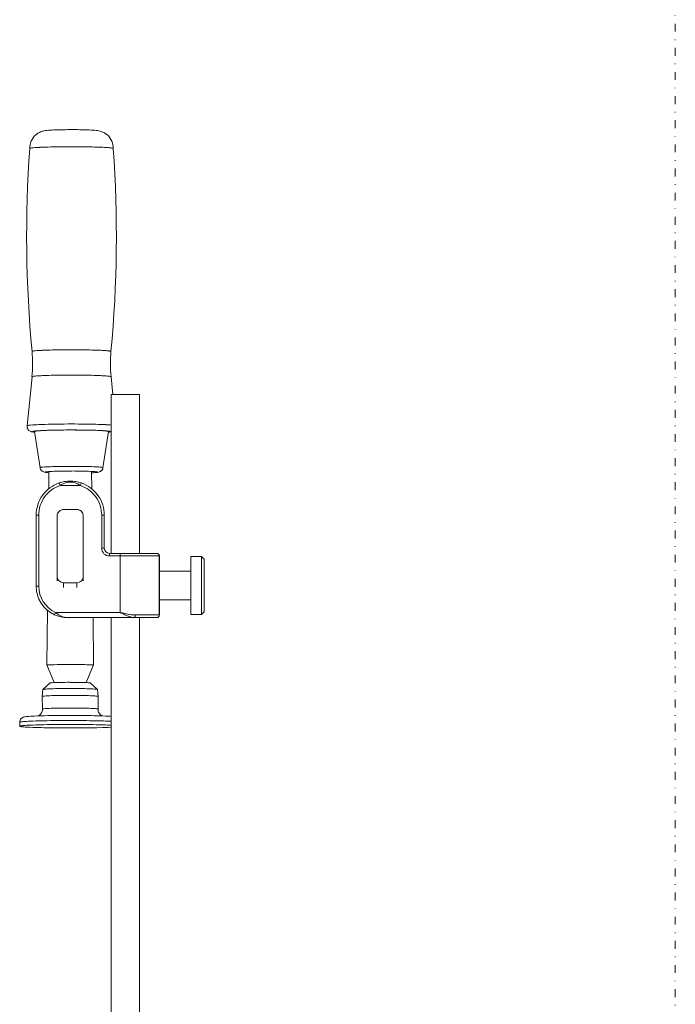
# Model space of a CAD drawing. Header units: millimetres. Extents: x -48 to 1376, y -71 to 1988.
# Tile 5 of 10: x 1126 to 1376, y 602 to 977. Entities that reach past the tile are written whole.
import ezdxf

# ---------------------------------------------------------------- set-up
doc = ezdxf.new("R2010")
doc.units = ezdxf.units.MM
doc.header["$MEASUREMENT"] = 0
doc.linetypes.add('DASHEDDOT', pattern=[9.2, 3, -3, 0.2, -3])
for name, color, linetype, true_color in [('Default', 7, 'Continuous', 0xffffff), ('sichtbar', 7, 'Continuous', 0xffffff), ('Tangente', 7, 'Continuous', 0xffffff)]:
    doc.layers.add(name, color=color, linetype=linetype, true_color=true_color)

msp = doc.modelspace()

# ---------------------------------------------------------------- linework, layer by layer
at = {"layer": 'Default', "color": 7, "linetype": 'DASHEDDOT', "lineweight": 5, "true_color": 0xffffff}
msp.add_line((1375.63, 1987.57), (1375.63, -71.22), dxfattribs=at)
at = {"layer": 'sichtbar', "color": 1, "linetype": 'Continuous', "lineweight": 5, "true_color": 0xff0000}
for p, q in [((1128.56, 822.29), (1130.44, 841.01)), ((1161.24, 834.19), (1160.56, 841.01)), ((1160.63, 834.19), (1171.37, 834.19)), ((1160.63, 773.69), (1160.63, 834.19)), ((1171.37, 773.69), (1171.37, 834.19)), ((1131.39, 820.12), (1133.51, 806.34)), ((1159.61, 820.12), (1157.49, 806.34)), ((1136.8, 798.3), (1136.87, 804.65)), ((1153.2, 798.3), (1153.13, 804.66)), ((1132, 788.21), (1132, 761.19)), ((1147.5, 790.39), (1142.5, 790.39)), ((1158, 775.69), (1158, 788.21)), ((1140, 787.89), (1140, 765.01)), ((1150, 787.89), (1150, 765.01)), ((1164, 773.69), (1160, 773.69)), ((1178, 773.69), (1164, 773.69)), ((1179, 772.69), (1179, 750.19)), ((1191, 772.43), (1195, 772.43)), ((1191, 772.43), (1191, 750.44)), ((1195, 772.43), (1196, 771.43)), ((1195, 750.44), (1195, 772.43)), ((1196, 751.44), (1196, 771.43)), ((1191, 766.93), (1179, 766.93)), ((1140, 765.01), (1140, 763.23)), ((1147.5, 762.51), (1142.5, 762.51)), ((1150, 765.01), (1150, 763.23)), ((1191, 755.93), (1179, 755.93)), ((1136.1, 731.14), (1136.32, 751.97)), ((1195, 750.44), (1196, 751.44)), ((1169.38, 749.19), (1144, 749.19)), ((1153.9, 731.14), (1153.71, 749.19)), ((1160.63, 445.19), (1160.63, 749.19)), ((1178, 749.19), (1169.38, 749.19)), ((1171.37, 445.19), (1171.37, 749.19)), ((1191, 750.44), (1195, 750.44)), ((1136.1, 731.14), (1138.93, 724.42)), ((1153.9, 731.14), (1151.06, 724.42)), ((1134.3, 719.15), (1134.63, 721.81)), ((1134.63, 721.83), (1137.25, 724.26)), ((1134.63, 721.81), (1134.63, 721.83)), ((1155.37, 721.83), (1152.75, 724.26)), ((1155.37, 721.83), (1155.37, 721.81)), ((1155.7, 719.15), (1155.37, 721.81)), ((1134.3, 719.15), (1134.39, 714.35)), ((1155.7, 719.15), (1155.6, 714.35)), ((1125.75, 709.29), (1125.75, 707.8))]:
    msp.add_line(p, q, dxfattribs=at)
for centre, radius, start, end in [((1136.43, 927.86), 7.02, 107.4883, 119.3509), ((1136.48, 927.73), 7.17, 101.1154, 107.4883), ((1137.48, 922.62), 12.37, 96.2655, 101.1154), ((1138.76, 910.95), 24.11, 93.205, 96.2655), ((1142.9, 837.02), 98.15, 91.6884, 93.205), ((1144.55, 781.13), 154.07, 90.7641, 91.6884), ((1145.5, 709.71), 225.49, 90.0001, 90.7641), ((1145.5, 709.62), 225.59, 89.2359, 89.9995), ((1146.45, 781.03), 154.17, 88.3122, 89.2359), ((1148.1, 837.07), 98.11, 86.7952, 88.3122), ((1152.24, 910.94), 24.12, 83.7351, 86.7952), ((1153.54, 922.78), 12.21, 78.6207, 83.7351), ((1154.55, 927.81), 7.08, 71.9007, 78.6207), ((1136.25, 928.17), 6.66, 156.4112, 181.3472), ((1136.27, 928.16), 6.68, 131.5202, 156.4112), ((1136.26, 928.17), 6.68, 119.3509, 131.5202), ((1154.57, 927.87), 7.01, 60.3384, 71.9007), ((1154.74, 928.17), 6.67, 48.4868, 60.3384), ((1154.73, 928.16), 6.68, 23.5981, 48.4868), ((1154.75, 928.17), 6.66, 358.6644, 23.5981), ((1597.8, 894.64), 469.4, 175.9227, 185.3774), ((1129.63, 928.01), 0.0466, 115.5938, 175.9227), ((1130.08, 927.08), 1.08, 103.5958, 115.5938), ((1130.76, 924.27), 3.97, 96.8925, 103.5958), ((1133.8, 899.1), 29.32, 94.4265, 96.8925), ((1136.21, 868.04), 60.48, 92.6532, 94.4265), ((1141.75, 748.34), 180.31, 91.6262, 92.6532), ((1144, 669.22), 259.46, 90.738, 91.6262), ((1145.5, 552.84), 375.85, 90, 90.738), ((1145.5, 552.84), 375.85, 89.3624, 90), ((1146.51, 643.57), 285.11, 88.6303, 89.3624), ((1148.27, 717.09), 211.57, 87.645, 88.6303), ((1153.88, 853.7), 74.85, 85.9885, 87.645), ((1156.56, 891.86), 36.59, 83.6445, 85.9885), ((693.2, 894.64), 469.4, 354.6226, 4.0773), ((1160.09, 923.5), 4.75, 77.1378, 83.6445), ((1160.86, 926.91), 1.25, 65.6264, 77.1378), ((1161.36, 928.01), 0.0482, 4.0773, 65.6264), ((1080.8, 845.98), 49.88, 354.2866, 5.3773), ((1210.2, 845.98), 49.88, 174.6227, 185.7135), ((1130.58, 822.09), 2.02, 174.2931, 196.9467), ((1130.61, 822.1), 2.05, 196.9467, 219.4221), ((1130.59, 822.08), 2.03, 219.4221, 236.7819), ((1130.83, 822.46), 2.48, 236.7819, 252.4631), ((1131.12, 823.37), 3.43, 252.4631, 260.122), ((1132.83, 833.16), 13.38, 260.122, 263.9994), ((1131.42, 820.12), 0.034, 117.4379, 188.7393), ((1131.79, 819.41), 0.832, 103.916, 117.4379), ((1132.42, 816.88), 3.44, 96.7453, 103.916), ((1135.34, 792.21), 28.28, 94.2461, 96.7453), ((1137.66, 760.87), 59.71, 92.463, 94.2461), ((1142.81, 641.26), 179.43, 91.4344, 92.463), ((1144.5, 573.64), 247.08, 90.6636, 91.4344), ((1145.5, 487.4), 333.32, 90, 90.6636), ((1145.5, 487.44), 333.28, 88.6647, 90), ((1151.04, 724.97), 95.69, 86.1725, 88.6647), ((1155.05, 784.97), 35.55, 83.798, 86.1725), ((1158.45, 816.22), 4.12, 76.8149, 83.798), ((1159.16, 819.28), 0.968, 63.8823, 76.8149), ((1157.88, 835.88), 16.11, 276.0059, 278.4967), ((1159.58, 820.12), 0.035, 351.2607, 63.8823), ((1159.58, 824.55), 4.65, 278.4967, 283.1326), ((1135.5, 806.65), 2.02, 188.8176, 208.7126), ((1135.54, 806.67), 2.06, 208.7126, 228.4292), ((1135.48, 806.61), 1.98, 228.4292, 243.8741), ((1135.84, 807.33), 2.78, 243.8741, 256.8969), ((1136.2, 808.88), 4.37, 256.8969, 263.3905), ((1138.54, 829.09), 24.71, 263.3905, 266.1204), ((1150.72, 854.22), 49.9, 272.7684, 274.6685), ((1154.03, 813.76), 9.31, 274.6685, 279.0684), ((1154.9, 808.27), 3.75, 279.0684, 289.4646), ((1155.47, 806.67), 2.06, 289.4646, 303.5322), ((1155.47, 806.66), 2.05, 303.5322, 327.3), ((1155.49, 806.65), 2.03, 327.3, 351.1823), ((1144.99, 788.22), 12.99, 108.8418, 144.4373), ((1144.98, 788.26), 12.95, 99.3977, 108.8401), ((1145, 788.14), 13.08, 90.0012, 99.3977), ((1145, 788.22), 12.99, 80.5886, 89.9984), ((1144.99, 788.18), 13.03, 71.1946, 80.5886), ((1145.01, 788.22), 12.99, 35.5853, 71.196), ((1145.01, 788.21), 13.01, 144.4373, 180), ((1144.99, 788.21), 13.01, 0, 35.5853), ((1142.5, 787.89), 2.5, 89.9851, 180), ((1147.5, 787.89), 2.5, 0, 90.0149), ((1160, 775.69), 2, 180, 270), ((1178, 772.69), 1, 0, 90), ((1142.5, 765.01), 2.5, 180, 270.0149), ((1147.5, 765.01), 2.5, 269.9851, 0), ((1144, 761.19), 12, 180, 245.38), ((1144.01, 761.21), 12.02, 245.3938, 257.69), ((1144, 761.18), 11.99, 257.69, 270.0017), ((1178, 750.19), 1, 270, 0), ((1136.12, 731.14), 0.0176, 94.7385, 179.4011), ((1137.54, 714.04), 17.17, 92.2693, 94.7385), ((1139.84, 655.96), 75.3, 90.7632, 92.2693), ((1144.87, 278.49), 452.8, 90.149, 90.7632), ((1145.09, 193.96), 537.33, 89.5871, 90.149), ((1147.55, 535.45), 195.83, 88.6564, 89.5871), ((1150.39, 656.88), 74.37, 87.697, 88.6564), ((1153.11, 724.52), 6.68, 84.4954, 87.697), ((1153.62, 729.74), 1.43, 78.6925, 84.4954), ((1140.06, 695.78), 28.67, 92.9103, 94.6688), ((1142.23, 653.17), 71.33, 91.0526, 92.9103), ((1145, 502.36), 222.17, 90, 91.0526), ((1145, 502.36), 222.16, 88.9416, 90), ((1147.8, 654.1), 70.4, 87.0614, 88.9416), ((1150.24, 701.68), 22.76, 83.9332, 87.0614), ((1134.7, 721.75), 0.0993, 104.641, 132.9625), ((1135.21, 719.81), 2.1, 98.5478, 104.641), ((1135.81, 715.79), 6.17, 94.7061, 98.5478), ((1138.17, 687.16), 34.9, 93.0907, 94.7061), ((1141.02, 634.32), 87.81, 91.0884, 93.0907), ((1137.3, 724.21), 0.0688, 105.9156, 132.9625), ((1137.61, 723.13), 1.19, 99.4764, 105.9156), ((1138.04, 720.52), 3.84, 94.6688, 99.4764), ((1145, 424.96), 297.21, 90, 91.0884), ((1145, 424.96), 297.21, 88.9283, 90), ((1148.85, 630.82), 91.32, 86.9948, 88.9283), ((1152.63, 724.14), 0.169, 47.0375, 83.9332), ((1151.73, 685.69), 36.37, 85.2937, 86.9948), ((1154.26, 716.43), 5.53, 80.9295, 85.2937), ((1154.85, 720.12), 1.79, 74.6362, 80.9295), ((1155.3, 721.76), 0.095, 47.0375, 74.6362), ((1134.32, 719.15), 0.0234, 113.8286, 172.9957), ((1134.56, 718.62), 0.608, 102.7174, 113.8286), ((1134.98, 716.74), 2.54, 95.6743, 102.7174), ((1137.29, 693.5), 25.89, 93.4709, 95.6743), ((1140.36, 642.97), 76.51, 91.1563, 93.4709), ((1145, 412.97), 306.56, 90, 91.1563), ((1145, 412.97), 306.56, 88.8287, 90), ((1149.76, 645.93), 73.55, 86.4373, 88.8287), ((1152.77, 694.3), 25.09, 84.3913, 86.4373), ((1154.92, 716.1), 3.18, 78.6416, 84.3913), ((1155.38, 718.4), 0.834, 68.4522, 78.6416), ((1155.67, 719.15), 0.0252, 7.0043, 68.4522), ((1131.41, 714.29), 2.99, 330.774, 1.1336), ((1158.59, 714.29), 2.99, 178.8664, 209.2262), ((1127.77, 709.29), 2.02, 157.3026, 179.9119), ((1127.81, 709.28), 2.06, 134.9084, 157.3026), ((1127.75, 709.33), 1.98, 122.7901, 134.9084), ((1127.98, 708.98), 2.4, 111.7738, 122.7901), ((1127.94, 709.07), 2.3, 104.844, 111.7738), ((1128.55, 706.79), 4.66, 99.9755, 104.844), ((1129.41, 701.88), 9.65, 94.5467, 99.9755), ((1134.67, 635.71), 76.03, 92.6134, 94.5467), ((1139.62, 527.31), 184.54, 90.9902, 92.6134), ((1131.45, 714.27), 2.94, 300.1662, 330.774), ((1145, 216.05), 495.85, 90, 90.9902), ((1145, 216.64), 495.25, 89.4259, 89.9998), ((1146.38, 354.21), 357.68, 88.7507, 89.4259), ((1148.71, 461.18), 250.69, 87.7801, 88.7507), ((1158.55, 714.27), 2.94, 209.2262, 239.8341), ((1155.77, 643.29), 68.44, 85.9223, 87.7801), ((1125.79, 707.8), 0.0381, 113.7945, 180), ((1125.78, 707.8), 0.0285, 180, 231.7584), ((1125.92, 707.97), 0.255, 231.7584, 248.5314), ((1126.23, 706.78), 1.15, 102.3576, 113.7945), ((1126.16, 708.59), 0.912, 248.5314, 259.287), ((1126.95, 703.5), 4.51, 96.0924, 102.3576), ((1127.42, 715.25), 7.7, 259.287, 262.9842), ((1130.35, 671.69), 36.5, 93.8912, 96.0924), ((1129.48, 731.96), 24.53, 262.9842, 267.0402), ((1133.13, 630.85), 77.44, 92.3261, 93.8912), ((1138.7, 910.31), 203.12, 267.0402, 268.4496), ((1139.86, 465.09), 243.33, 91.4433, 92.3261), ((1143.14, 1074.33), 367.2, 268.4496, 269.516), ((1142.87, 345.63), 362.82, 90.6463, 91.4433), ((1145, 156.89), 551.58, 90, 90.6463), ((1144.83, 1274.98), 567.86, 269.516, 270.3736), ((1145, 156.91), 551.55, 88.9744, 90), ((1145.37, 1191.82), 484.69, 270.3736, 271.2711), ((1151.5, 520.3), 188.11, 87.2182, 88.9744), ((1152.33, 878.28), 171.08, 271.2711, 272.7818)]:
    msp.add_arc(centre, radius, start, end, dxfattribs=at)
at = {"layer": 'Tangente', "color": 6, "linetype": 'Continuous', "lineweight": 5, "true_color": 0xff00ff}
for p, q in [((1140.8, 800.52), (1141.12, 799.57)), ((1148.87, 799.57), (1141.12, 799.57)), ((1145, 801.21), (1145, 800.85)), ((1149.19, 800.52), (1148.87, 799.57)), ((1132, 788.21), (1133, 788.21)), ((1133, 788.21), (1133, 761.19)), ((1157, 775.69), (1157, 788.21)), ((1158, 788.21), (1157, 788.21)), ((1158, 775.69), (1157, 775.69)), ((1160, 773.69), (1160, 772.69)), ((1164, 773.69), (1164, 772.69)), ((1164, 772.69), (1160, 772.69)), ((1164, 772.69), (1164, 751.19)), ((1178.93, 772.69), (1164, 772.69)), ((1178.93, 772.69), (1178.93, 750.19)), ((1178.93, 772.69), (1179, 772.69)), ((1142.5, 762.51), (1142.5, 760.73)), ((1147.5, 762.51), (1147.5, 760.73)), ((1132, 761.19), (1133, 761.19)), ((1139, 750.28), (1139.42, 751.19)), ((1164, 751.19), (1139.42, 751.19)), ((1178.93, 750.19), (1169.74, 750.19)), ((1178.93, 750.19), (1179, 750.19))]:
    msp.add_line(p, q, dxfattribs=at)
for centre, radius, start, end in [((1130.5, 850.65), 0.0374, 117.4804, 185.3774), ((1130.88, 849.92), 0.864, 104.1465, 117.4804), ((1131.52, 847.42), 3.45, 96.9716, 104.1465), ((1134.42, 823.63), 27.41, 94.4294, 96.9716), ((1136.76, 793.48), 57.65, 92.6145, 94.4294), ((1142.13, 675.8), 175.46, 91.5743, 92.6145), ((1144.18, 601.27), 250.01, 90.7182, 91.5743), ((1145.5, 496.17), 355.12, 90, 90.7182), ((1145.5, 496.17), 355.12, 89.3291, 90), ((1146.6, 589.79), 261.49, 88.5472, 89.3291), ((1148.44, 662.57), 188.69, 87.5049, 88.5472), ((1153.97, 789.55), 61.59, 85.6804, 87.5049), ((1156.46, 822.51), 28.54, 83.0328, 85.6804), ((1159.55, 847.79), 3.06, 74.9472, 83.0328), ((1160.16, 850.05), 0.728, 60.9514, 74.9472), ((1160.5, 850.65), 0.0361, 354.6226, 60.9514), ((1130.48, 841.01), 0.0467, 114.3567, 174.2864), ((1130.95, 839.97), 1.18, 102.9371, 114.3567), ((1131.66, 836.89), 4.34, 96.5259, 102.9371), ((1134.8, 809.42), 31.99, 94.1644, 96.5259), ((1137.24, 775.98), 65.52, 92.46, 94.1644), ((1142.56, 652), 189.62, 91.4582, 92.46), ((1144.39, 580.17), 261.47, 90.6731, 91.4582), ((1145.5, 485.86), 355.79, 90, 90.6731), ((1145.5, 485.86), 355.79, 89.3444, 90), ((1146.53, 576.01), 265.63, 88.5856, 89.3444), ((1148.3, 647.83), 193.79, 87.5564, 88.5856), ((1153.82, 777.08), 64.42, 85.7712, 87.5564), ((1156.23, 809.68), 31.73, 83.5979, 85.7712), ((1159.17, 835.91), 5.33, 78.2958, 83.5979), ((1159.94, 839.61), 1.55, 67.7093, 78.2958), ((1160.51, 841), 0.0499, 5.7136, 67.7093), ((1128.61, 822.28), 0.0501, 116.0497, 174.2864), ((1129.06, 821.36), 1.07, 103.9708, 116.0497), ((1129.74, 818.65), 3.87, 97.173, 103.9708), ((1132.74, 794.78), 27.93, 94.6439, 97.173), ((1135.14, 765.27), 57.53, 92.8259, 94.6439), ((1140.88, 648.9), 174.04, 91.7806, 92.8259), ((1143.56, 562.86), 260.13, 90.7949, 91.7806), ((1145.5, 422.97), 400.03, 90, 90.7949), ((1145.5, 422.97), 400.03, 89.2816, 90), ((1146.98, 541.41), 281.59, 88.4253, 89.2816), ((1149.37, 628.22), 194.74, 87.2919, 88.4253), ((1155.92, 766.74), 56.06, 85.1794, 87.2919), ((1130.68, 820.09), 0.0448, 107.9559, 195.568), ((1130.69, 820.1), 0.0495, 195.568, 242.1835), ((1131, 820.68), 0.709, 242.1835, 254.183), ((1131.67, 817.04), 3.26, 98.6442, 107.9559), ((1131.34, 821.9), 1.98, 254.183, 260.0772), ((1132.51, 828.6), 8.78, 260.0772, 262.8744), ((1133.27, 806.52), 13.9, 94.0015, 98.6442), ((1139.32, 720.02), 100.61, 92.2764, 94.0015), ((1142.75, 633.87), 186.82, 90.9602, 92.2764), ((1145.5, 469.7), 351.02, 90, 90.9602), ((1145.5, 469.7), 351.01, 89.0157, 90), ((1148.42, 639.87), 180.83, 87.6443, 89.0157), ((1152, 726.91), 93.71, 85.7757, 87.6443), ((1158.12, 809.73), 10.66, 80.234, 85.7757), ((1158.78, 826.24), 6.4, 277.1256, 283.5759), ((1159.56, 818.1), 2.17, 69.0804, 80.234), ((1160.26, 820.13), 0.111, 283.5759, 334.079), ((1160.32, 820.09), 0.0377, 334.079, 69.0804), ((1133.53, 806.35), 0.0272, 120.3254, 188.7393), ((1133.78, 805.92), 0.52, 105.5478, 120.3254), ((1134.26, 804.19), 2.32, 96.9023, 105.5478), ((1136.86, 782.78), 23.89, 94.2108, 96.9023), ((1138.97, 754.04), 52.7, 92.3633, 94.2108), ((1135.56, 804.62), 0.0719, 109.9433, 143.8193), ((1135.52, 804.65), 0.0184, 143.8193, 205.9043), ((1135.55, 804.67), 0.0581, 205.9043, 239.6121), ((1135.77, 805.04), 0.483, 239.6121, 262.2279), ((1135.94, 803.57), 1.19, 101.7177, 109.9433), ((1136.64, 800.18), 4.65, 94.7304, 101.7177), ((1138.2, 822.85), 18.46, 262.2279, 265.8623), ((1140.51, 753.51), 51.48, 92.6311, 94.7304), ((1143.53, 643.62), 163.21, 91.3135, 92.3633), ((1143.13, 696.38), 108.67, 91.0633, 92.6311), ((1144.81, 587.7), 219.15, 90.6147, 91.3135), ((1145.5, 568.83), 236.24, 90, 91.0633), ((1145.5, 523.55), 283.3, 90, 90.6147), ((1145.5, 523.59), 283.26, 88.632, 90), ((1145.5, 568.84), 236.24, 88.8041, 90), ((1148.6, 717.23), 87.81, 86.8425, 88.8041), ((1150.44, 730.68), 76.12, 85.9929, 88.632), ((1150.95, 848.09), 43.77, 272.8621, 275.1302), ((1151.08, 762.18), 42.8, 85.5792, 86.8425), ((1153.33, 791.36), 13.52, 83.3317, 85.5792), ((1154.55, 807.95), 3.47, 275.1302, 283.1959), ((1154.19, 798.69), 6.14, 79.2118, 83.3317), ((1155.25, 804.23), 0.506, 64.8248, 79.2118), ((1155.16, 805.37), 0.814, 283.1959, 293.0751), ((1155.42, 804.59), 0.105, 39.738, 64.8248), ((1155.46, 804.66), 0.0465, 293.0751, 335.3049), ((1155.48, 804.65), 0.0174, 335.3049, 39.738), ((1153.83, 778.95), 27.73, 83.6729, 85.9929), ((1156.48, 802.84), 3.69, 77.3107, 83.6729), ((1157.08, 805.55), 0.917, 64.7866, 77.3107), ((1157.46, 806.35), 0.0304, 351.2607, 64.7866), ((1144.99, 788.22), 11.99, 108.848, 144.4387), ((1145.56, 793.08), 7.86, 108.3117, 124.3623), ((1145.01, 794.73), 6.12, 90.1019, 108.3117), ((1145, 794.82), 6.04, 71.6579, 89.9778), ((1144.4, 793.02), 7.93, 55.6945, 71.6579), ((1145.01, 788.22), 11.99, 35.5843, 71.1981), ((1145.01, 788.21), 12.01, 144.4387, 179.9997), ((1144.99, 788.21), 12.01, 359.9968, 35.5843), ((1160, 775.68), 3, 179.9889, 269.9736), ((1178, 772.8), 0.89, 43.0251, 90), ((1177.88, 772.69), 1.05, 0, 43.0251), ((1144, 761.19), 11, 180, 245.38), ((1145.76, 758.09), 9.37, 227.4248, 236.187), ((1198.23, 817.14), 74.31, 242.5738, 244.1573), ((1195.21, 879.49), 132.05, 256.3283, 257.183), ((1173.48, 783.98), 34.1, 257.183, 258.8649), ((1144.5, 756.21), 7.12, 236.187, 246.2459), ((1144.16, 755.44), 6.28, 246.2459, 257.7323), ((1144, 754.69), 5.51, 257.7323, 269.9986), ((1173.67, 766.45), 17.99, 244.1573, 247.3763), ((1171.15, 760.39), 11.42, 247.3763, 255.8072), ((1171.33, 773.03), 22.94, 258.8649, 263.1711), ((1169.43, 753.6), 4.42, 255.8072, 269.3829), ((1169.81, 760.35), 10.16, 263.1711, 269.6422), ((1169.38, 749.33), 0.143, 270, 314.7214), ((1169.07, 749.65), 0.596, 314.7214, 336.1993), ((1168.41, 749.94), 1.31, 336.1993, 350.3138), ((1166.97, 750.19), 2.78, 350.3138, 0), ((1178, 750.08), 0.89, 270, 316.9749), ((1177.88, 750.19), 1.05, 316.9749, 0), ((1134.42, 714.35), 0.0233, 110.2101, 181.1321), ((1134.77, 713.39), 1.05, 100.3, 110.2101), ((1135.36, 710.16), 4.33, 94.8589, 100.3), ((1138.09, 678.03), 36.58, 92.9876, 94.8589), ((1141.09, 620.56), 94.12, 91.0682, 92.9876), ((1145, 410.87), 303.85, 90, 91.0682), ((1145, 410.87), 303.86, 88.9703, 90), ((1148.61, 611.99), 102.7, 87.199, 88.9703), ((1151.61, 673.18), 41.43, 85.3335, 87.199), ((1154.62, 710.06), 4.44, 79.63, 85.3335), ((1155.23, 713.41), 1.03, 69.6629, 79.63), ((1155.58, 714.35), 0.0232, 358.8679, 69.6629), ((1126.23, 708.28), 1.15, 102.3576, 113.7945), ((1126.95, 705), 4.51, 96.0924, 102.3576), ((1130.35, 673.19), 36.5, 93.8912, 96.0924), ((1133.13, 632.34), 77.44, 92.3261, 93.8912), ((1139.86, 466.59), 243.33, 91.4433, 92.3261), ((1142.87, 347.13), 362.82, 90.6463, 91.4433), ((1145, 158.39), 551.58, 90, 90.6463), ((1145, 158.41), 551.55, 88.9744, 90), ((1151.5, 521.79), 188.11, 87.2182, 88.9744), ((1125.79, 709.29), 0.0381, 113.7945, 180)]:
    msp.add_arc(centre, radius, start, end, dxfattribs=at)

doc.saveas('drawing.dxf')
